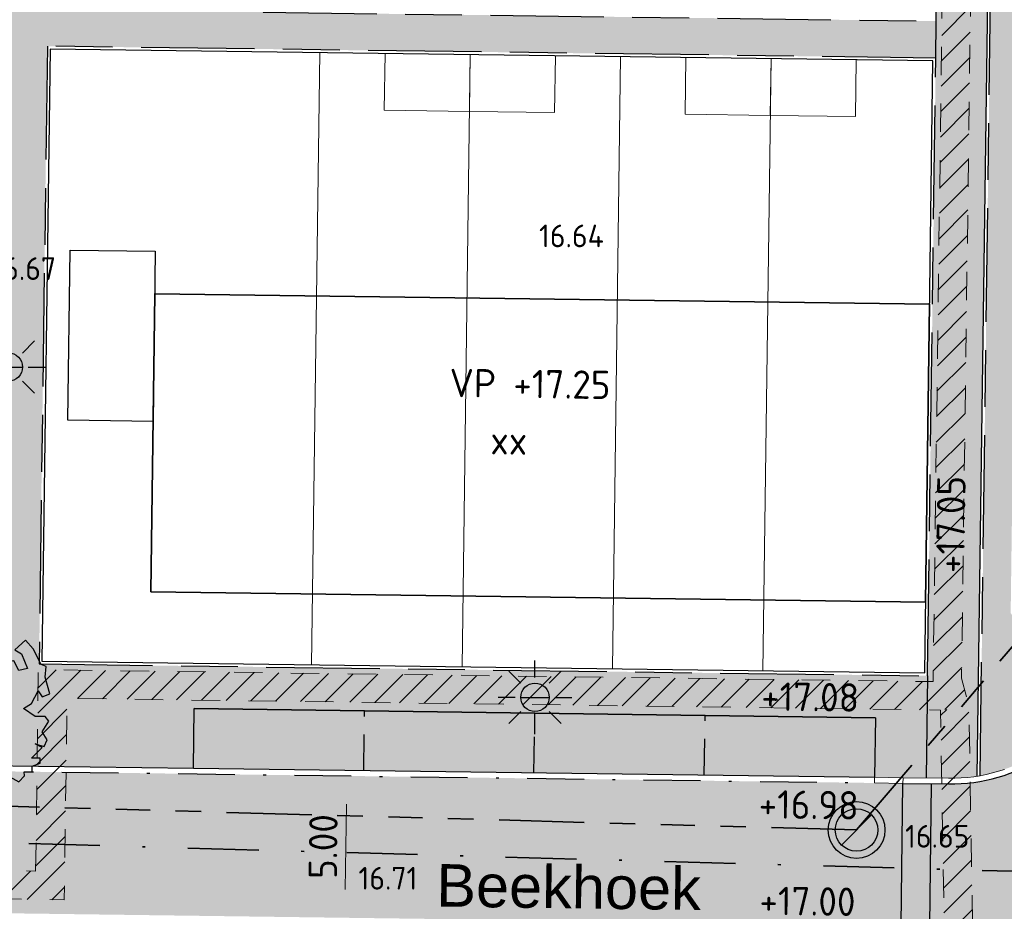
# Model space of a CAD drawing. Header units: metres. Extents: x 174255 to 175175, y 462028 to 462911.
# Tile 71 of 256: x 174561 to 174595, y 462524 to 462555. Entities that reach past the tile are written whole.
import ezdxf
from ezdxf.enums import TextEntityAlignment as Align

# ---------------------------------------------------------------- set-up
doc = ezdxf.new("R2010")
doc.units = ezdxf.units.M
for name, pattern in [('HIDDEN2', [4.7625, 3.175, -1.5875]), ('NLCS-HIDDEN', [4, 2, -2]), ('RI-DRAINAGE', [19.2, 6, -1.8, 1.8, -1.8, 2.4, -1.8, 1.8, -1.8]), ('RI-VWA', [11, 5, -3, 0, -3]), ('VH-GELEIDEBAND_50X200', [8, 4, -2, 0, -2]), ('VH-OPSLUITBAND', [10, 4, -2, 2, -2]), ('VH-OPSLUITBAND_100X200', [16, 8, -2, 4, -2])]:
    doc.linetypes.add(name, pattern=pattern)
doc.layers.get('Defpoints').update_dxf_attribs({"color": 6})
doc.layers.add('-DR-alg-hulplijnen', color=210, linetype='Continuous', plot=False)
for name, color, linetype, lineweight in [('B-ME-AL-PEIL_MAAIVELD-T20', 8, 'Continuous', 20), ('B-WE-KL-TRACE_WENSTRACE-A', 252, 'Continuous', 20), ('B-WE-KL-TRACE_WENSTRACE-G', 252, 'NLCS-HIDDEN', 20), ('B-WE-RI-DRAINAGE_DRAIN_PP_125_G', 252, 'RI-DRAINAGE', 35), ('B-WE-RI-DRAINAGE_PUT_DOORSPUITPUT-PP-S', 252, 'Continuous', 20), ('B-WE-RI-VWA_TRANSPORTLEIDING_PP_250-G', 252, 'RI-VWA', 35), ('N-PV-KG-GRENS_PERCEEL-G', 1, 'Continuous', 20), ('N-PV-KG-GRENS_UITGEEFBAAR-GEBIED-G', 170, 'Continuous', 30), ('N-WE-IE-MEUBILAIR_WEGMEUBILAIR-LICHTMAST-PAALTOP-6.00-S', 5, 'Continuous', 25), ('N-WE-OG-BEBOUWING_BERGING-G', 10, 'Continuous', 20), ('N-WE-OG-BEBOUWING_GARAGE-G', 142, 'Continuous', 25), ('N-WE-OG-BEBOUWING_WONINGBOUW-G', 7, 'Continuous', 35), ('N-WE-OG-BEBOUWING_WONINGBOUW_HUISNUMMER-T20', 7, 'Continuous', 25), ('N-WE-OG-BEBOUWING_WONINGBOUW_VLOERPEIL-T20', 7, 'Continuous', 25), ('N-WE-OG-STRAATNAAM-T30', 7, 'Continuous', 30), ('N-WE-VH-KANTOPSLUITING_ACHTERKANTBAND-G', 50, 'Continuous', 25), ('N-WE-VH-KANTOPSLUITING_GELEIDEBAND_50-200X200-G', 210, 'VH-GELEIDEBAND_50X200', 25), ('N-WE-VH-KANTOPSLUITING_OPSLUITBAND_100X200-G', 152, 'VH-OPSLUITBAND_100X200', 25), ('N-WE-VH-KANTOPSLUITING_OPSLUITBAND_200X200-G', 152, 'VH-OPSLUITBAND', 20), ('N-WE-VH-NAP-T20', 7, 'Continuous', 25), ('N-WE-VH-VERHARDING_BETONSTRAATSTEEN_MARKERINGSSTEEN-G', 50, 'HIDDEN2', 25), ('N-WE-VH-VERHARDING_BETONSTRAATSTEEN_NCB-KLINKER-ANTRACIET-V', 251, 'Continuous', 25), ('N-WE-VH-VERHARDING_DREMPEL_PREFAB_ELEMENT-G', 7, 'Continuous', 25), ('N-WE-VH-VERHARDING_DREMPEL_PREFAB_ELEMENT-V', 41, 'Continuous', 25), ('N-WE-VH-VERHARDING_STRAATBAKSTEEN_DIKFORMAAT_ROOD-KERKWEG-V', 47, 'Continuous', 25), ('N-WE-VH-VERHARDING_STRAATBAKSTEEN_DIKFORMAAT_ROOD-TROTTOIR-V', 33, 'Continuous', 25), ('N-WE-VH-VERHARDING_STRAATBAKSTEEN_DIKFORMAAT_ROOD-WATERPASSEREND-V', 55, 'Continuous', 25), ('N-WE-VH-VERHARDING_TEGEL_300X300X45-V', 253, 'Continuous', 25), ('N-XX-AL-M', 10, 'Continuous', 20)]:
    doc.layers.add(name, color=color, linetype=linetype, lineweight=lineweight)
for name, color, linetype, lineweight, true_color in [('N-WE-GR-BOOM-2E-GROOTTE-S', 7, 'Continuous', 25, 0x00cc00), ('N-WE-GR-GRAS_BERM-NECTAR-ONDER-MAAIMES-V', 7, 'Continuous', 25, 0xd1ffa3), ('N-WE-VH-KANTOPSLUITING_VERLOOPBAND_50-200x200-200x200-G', 150, 'Continuous', 20, 0x007fff)]:
    doc.layers.add(name, color=color, linetype=linetype, lineweight=lineweight, true_color=true_color)
doc.layers.add('N-WE-VH-MATERIAALGRENS-G', color=15, linetype='Continuous')
doc.styles.add('NLCS-ISO-M500-T20', font='NLCS-ISO.ttf', dxfattribs={"height": 1})
doc.styles.add('NLCS-ISO-M500-T30', font='NLCS-ISO.ttf', dxfattribs={"height": 1.5})
doc.dimstyles.new('M500T20', dxfattribs={"dimtxt": 1, "dimasz": 1, "dimexe": 0.5, "dimexo": 1, "dimgap": 0.3, "dimtad": 1, "dimzin": 1, "dimdsep": 46, "dimtxsty": 'NLCS-ISO-M500-T20', "dimcen": 0, "dimclrd": 256, "dimclre": 256, "dimclrt": 256, "dimadec": 0, "dimazin": 0, "dimtfac": 1, "dimtix": 1, "dimtmove": 0, "dimatfit": 3, "dimfxl": 1, "dimfxlon": 1, "dimlwd": -1, "dimlwe": -1, "dimarcsym": 0})

# ---------------------------------------------------------------- blocks, each defined once
blk = doc.blocks.new('*D68')
at = {"layer": 'Defpoints', "color": 0, "transparency": 16777216}
for p in [(174572.028, 462528.354), (174571.961, 462523.354), (174571.961, 462523.354)]:
    blk.add_point(p, dxfattribs=at)
at = {"layer": 'N-XX-AL-M', "transparency": 16777216}
blk.add_line((174572.014, 462527.354), (174571.974, 462524.354), dxfattribs=at)
for points in [[(174571.848, 462527.356), (174572.181, 462527.352), (174572.028, 462528.354)], [(174571.808, 462524.356), (174572.141, 462524.352), (174571.961, 462523.354)]]:
    blk.add_solid(points, dxfattribs=at)
at = {"layer": 'N-XX-AL-M', "transparency": 16777216, "insert": (174571.194, 462525.865), "char_height": 1, "width": 2.75425, "attachment_point": 5, "rotation": 89.2354, "style": 'NLCS-ISO-M500-T20'}
blk.add_mtext('5.00', dxfattribs=at)
blk = doc.blocks.new('SGR-BOOM_2EGROOTTE')
at = {"linetype": 'Continuous', "flags": 128}
blk.add_lwpolyline([(2.215, 2.89), (2.077, 3.234), (1.804, 3.337), (1.596, 3.715), (1.045, 3.852), (0.702, 3.714), (0.91, 3.508), (0.874, 3.13), (0.187, 3.267), (0.289, 3.543), (0.151, 3.852), (-0.124, 3.784), (-0.399, 3.852), (-0.948, 3.817), (-1.224, 3.681), (-1.603, 3.748), (-2.084, 3.37), (-1.74, 3.199), (-1.637, 2.992), (-1.293, 2.82), (-1.637, 2.373), (-2.084, 2.271), (-2.394, 2.544), (-2.151, 2.641), (-2.359, 3.165), (-2.978, 2.82), (-3.288, 2.476), (-3.115, 2.338), (-3.288, 2.064), (-3.633, 1.926), (-3.873, 1.686), (-4.113, 0.997), (-3.186, 0.756), (-3.048, 0.447), (-3.288, 0.241), (-3.7, 0.241), (-3.779, 0.456), (-4.182, 0.309), (-3.906, -0.138), (-4.044, -0.31), (-3.872, -0.447), (-4.01, -0.826), (-3.721, -0.971), (-3.872, -1.273), (-3.633, -1.307), (-3.524, -1.402), (-3.792, -1.73), (-3.219, -2.202), (-3.012, -1.996), (-2.84, -1.617), (-2.978, -1.446), (-2.807, -0.964), (-2.565, -1.102), (-2.289, -1.446), (-2.049, -1.651), (-2.289, -2.305), (-2.807, -2.407), (-3.012, -2.787), (-2.736, -3.096), (-2.325, -3.199), (-2.273, -3.302), (-2.222, -3.405), (-1.911, -3.061), (-1.499, -3.061), (-1.293, -3.199), (-1.395, -3.508), (-1.395, -3.784), (-0.948, -3.888), (-0.501, -3.852), (-0.399, -4.06), (-0.191, -3.818), (0.083, -3.681), (-0.048, -3.289), (0.221, -3.199), (0.634, -3.303), (0.703, -3.784), (0.944, -3.748), (1.183, -3.888), (1.7, -3.475), (1.942, -3.576), (1.906, -3.405), (2.182, -3.267), (1.976, -3.061), (1.735, -2.992), (2.113, -2.649), (2.147, -2.443), (2.594, -2.338), (2.904, -2.511), (3.11, -2.305), (3.096, -2.162), (3.385, -2.161), (3.385, -1.96), (3.661, -1.858), (3.661, -1.686), (3.351, -1.686), (3.73, -1.306), (3.489, -1.17), (3.799, -1.273), (3.902, -1.032), (3.73, -0.756), (3.97, -0.378), (3.832, -0.207), (3.489, -0.207), (3.076, 0.07), (3.351, 0.241), (3.592, 0.688), (3.73, 0.483), (4.003, 0.585), (3.832, 1.17), (3.868, 1.549), (3.694, 1.617), (3.418, 2.167), (3.143, 2.473), (2.77, 2.138), (3.007, 1.996), (3.213, 1.479), (2.904, 1.411), (2.732, 1.754), (2.456, 1.686), (2.181, 1.893), (1.837, 2.064), (2.009, 2.202), (1.906, 2.407), (2.077, 2.614), (2.353, 2.511), (2.594, 2.649)], close=True, dxfattribs=at)
at = {"linetype": 'Continuous'}
blk.add_circle((0, 0), 0.123, dxfattribs=at)
blk = doc.blocks.new('SRI-DRAIN_PUT_DOORSPUIT-SO')
at = {"lineweight": -3}
blk.add_hatch(color=256, dxfattribs=at).paths.add_polyline_path([(1.5, 0, 0.267949), (0.75, 1.299), (-0.75, -1.299, 0.57735)])
blk.add_line((-0.75, -1.299), (0.75, 1.299), dxfattribs=at)
for radius in [2, 1.5]:
    blk.add_circle((0, 0), radius, dxfattribs=at)
blk = doc.blocks.new('lichtmast 5.00 m')
blk.add_hatch(color=256).paths.add_polyline_path([(-0.25, 0, 1), (0.25, 0)])
for p, q in [((0, 0.35), (0, 0.65)), ((-0.247, 0.247), (-0.46, 0.46)), ((0.247, 0.247), (0.46, 0.46)), ((-0.35, 0), (-0.65, 0)), ((-0.25, 0), (0.25, 0)), ((0.35, 0), (0.65, 0)), ((-0.247, -0.247), (-0.46, -0.46)), ((0.247, -0.247), (0.46, -0.46)), ((0, -0.65), (0, -0.35))]:
    blk.add_line(p, q)
blk.add_circle((0, 0), 0.25)

msp = doc.modelspace()

# ---------------------------------------------------------------- hatches: boundary and pattern name
at = {"layer": 'B-WE-KL-TRACE_WENSTRACE-A'}
h = msp.add_hatch(dxfattribs=at)
h.set_pattern_fill('AKL-WENSTRACE', color=256, scale=5, pattern_type=2)
h.set_pattern_definition([(45, (7009.9682, -5333.2802), (-0.44194173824, 0.44194173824), [])])
edge = h.paths.add_edge_path()
edge.add_line((174561.161, 462532.099), (174561.066, 462525))
edge.add_line((174561.066, 462525), (174533.232, 462525.371))
edge.add_line((174533.232, 462525.371), (174531.953, 462540.859))
edge.add_arc((174457.705, 462534.727), 74.501, 4.72127, 10.37403)
edge.add_line((174530.987, 462548.143), (174544.133, 462551.272))
edge.add_line((174544.133, 462551.272), (174535.928, 462585.691))
edge.add_line((174535.928, 462585.691), (174534.956, 462585.457))
edge.add_line((174534.956, 462585.457), (174542.951, 462551.915))
edge.add_line((174542.951, 462551.915), (174532.132, 462549.34))
edge.add_line((174532.132, 462549.34), (174514.69, 462547.899))
edge.add_line((174514.69, 462547.899), (174503.192, 462543.908))
edge.add_line((174503.192, 462543.908), (174492.557, 462565.741))
edge.add_line((174492.557, 462565.741), (174491.642, 462565.335))
edge.add_line((174491.642, 462565.335), (174502.681, 462542.672))
edge.add_line((174502.681, 462542.672), (174514.898, 462546.913))
edge.add_line((174514.898, 462546.913), (174529.973, 462548.158))
edge.add_arc((174457.728, 462534.63), 73.5, 4.72125, 10.60644, ccw=False)
edge.add_line((174530.979, 462540.679), (174532.861, 462517.893))
edge.add_line((174532.861, 462517.893), (174519.703, 462516.807))
edge.add_line((174519.703, 462516.807), (174520.566, 462509.812))
edge.add_line((174520.566, 462509.812), (174521.558, 462509.934))
edge.add_line((174521.558, 462509.934), (174520.823, 462515.896))
edge.add_line((174520.823, 462515.896), (174533.94, 462516.979))
edge.add_line((174533.94, 462516.979), (174533.329, 462524.37))
edge.add_line((174533.329, 462524.37), (174562.077, 462523.986))
edge.add_line((174562.077, 462523.986), (174562.172, 462531.086))
edge.add_line((174562.172, 462531.086), (174592.944, 462530.675))
edge.add_line((174592.944, 462530.675), (174593.942, 462530.812))
edge.add_line((174593.942, 462530.812), (174593.684, 462531.8))
edge.add_line((174593.684, 462531.8), (174594.303, 462578.195))
edge.add_line((174594.303, 462578.195), (174594.713, 462578.943))
edge.add_line((174594.713, 462578.943), (174594.958, 462597.29))
edge.add_line((174594.958, 462597.29), (174594.558, 462597.296))
edge.add_line((174594.558, 462597.296), (174594.878, 462621.217))
edge.add_line((174594.878, 462621.217), (174600.317, 462627.973))
edge.add_arc((174655.763, 462618.202), 56.3, 160.1145, 170.0057, ccw=False)
edge.add_line((174602.82, 462637.352), (174601.879, 462637.692))
edge.add_arc((174655.763, 462618.202), 57.3, 160.11446, 169.74748)
edge.add_line((174599.378, 462628.401), (174593.882, 462621.575))
edge.add_line((174593.882, 462621.575), (174593.559, 462597.309))
edge.add_line((174593.559, 462597.309), (174576.797, 462597.533))
edge.add_line((174576.797, 462597.533), (174576.761, 462594.816))
edge.add_line((174576.761, 462594.816), (174561.864, 462595.015))
edge.add_line((174561.864, 462595.015), (174561.836, 462592.902))
edge.add_line((174561.836, 462592.902), (174520.47, 462583.044))
edge.add_line((174520.47, 462583.044), (174513.374, 462612.81))
edge.add_line((174513.374, 462612.81), (174505.318, 462610.89))
edge.add_arc((174511.414, 462585.313), 26.293, 103.4059, 117.4871)
edge.add_line((174499.278, 462608.638), (174483.08, 462600.211))
edge.add_line((174483.08, 462600.211), (174483.505, 462599.305))
edge.add_line((174483.505, 462599.305), (174499.74, 462607.751))
edge.add_arc((174511.414, 462585.313), 25.293, 103.4059, 117.4871, ccw=False)
edge.add_line((174505.55, 462609.917), (174512.634, 462611.605))
edge.add_line((174512.634, 462611.605), (174519.729, 462581.84))
edge.add_line((174519.729, 462581.84), (174562.825, 462592.11))
edge.add_line((174562.825, 462592.11), (174562.85, 462594.002))
edge.add_line((174562.85, 462594.002), (174577.748, 462593.803))
edge.add_line((174577.748, 462593.803), (174577.784, 462596.519))
edge.add_line((174577.784, 462596.519), (174593.945, 462596.304))
edge.add_line((174593.945, 462596.304), (174593.717, 462579.205))
edge.add_line((174593.717, 462579.205), (174593.307, 462578.457))
edge.add_line((174593.307, 462578.457), (174592.683, 462531.678))
edge.add_line((174592.683, 462531.678), (174561.161, 462532.099))
h = msp.add_hatch(dxfattribs=at)
h.set_pattern_fill('AKL-WENSTRACE', color=256, scale=5, pattern_type=2)
h.set_pattern_definition([(45, (7036.0259, -5459.3132), (-0.44194173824, 0.44194173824), [])])
edge = h.paths.add_edge_path()
edge.add_arc((174871.64, 462346.176), 277.727, 167.491, 170.07837)
edge.add_line((174598.067, 462394.029), (174597.898, 462393.041))
edge.add_arc((174837.854, 462352.47), 243.362, 170.40361, 170.69158)
edge.add_line((174597.697, 462391.834), (174598.701, 462391.777))
edge.add_arc((174850.685, 462350.19), 255.393, 167.54677, 170.62851, ccw=False)
edge.add_line((174601.301, 462405.263), (174631.179, 462402.888))
edge.add_line((174631.179, 462402.888), (174631.179, 462418.506))
edge.add_line((174631.179, 462418.506), (174648.279, 462418.506))
edge.add_line((174648.279, 462418.506), (174648.279, 462426.882))
edge.add_line((174648.279, 462426.882), (174677.479, 462426.882))
edge.add_line((174677.479, 462426.882), (174677.479, 462440.791))
edge.add_line((174677.479, 462440.791), (174695.668, 462440.791))
edge.add_line((174695.668, 462440.791), (174695.668, 462428.302))
edge.add_line((174695.668, 462428.302), (174696.668, 462428.382))
edge.add_line((174696.668, 462428.382), (174696.668, 462450.326))
edge.add_arc((174666.968, 462450.326), 29.7, 360, 370.5157)
edge.add_line((174696.169, 462455.746), (174694.674, 462463.8))
edge.add_line((174694.674, 462463.8), (174693.702, 462463.553))
edge.add_line((174693.702, 462463.553), (174695.186, 462455.564))
edge.add_arc((174666.968, 462450.326), 28.7, 0, 10.5157, ccw=False)
edge.add_line((174695.668, 462450.326), (174695.668, 462441.791))
edge.add_line((174695.668, 462441.791), (174683.568, 462441.791))
edge.add_line((174683.568, 462441.791), (174683.568, 462474.9))
edge.add_line((174683.568, 462474.9), (174632.822, 462474.9))
edge.add_line((174632.822, 462474.9), (174610.403, 462476.683))
edge.add_line((174610.403, 462476.683), (174610.232, 462475.693))
edge.add_line((174610.232, 462475.693), (174632.783, 462473.9))
edge.add_line((174632.783, 462473.9), (174682.568, 462473.9))
edge.add_line((174682.568, 462473.9), (174682.568, 462441.791))
edge.add_line((174682.568, 462441.791), (174676.479, 462441.791))
edge.add_line((174676.479, 462441.791), (174676.479, 462427.882))
edge.add_line((174676.479, 462427.882), (174647.279, 462427.882))
edge.add_line((174647.279, 462427.882), (174647.279, 462419.506))
edge.add_line((174647.279, 462419.506), (174630.179, 462419.506))
edge.add_line((174630.179, 462419.506), (174630.179, 462403.971))
edge.add_line((174630.179, 462403.971), (174602.953, 462406.135))
edge.add_line((174602.953, 462406.135), (174605.015, 462432.069))
edge.add_line((174605.015, 462432.069), (174607.742, 462444.693))
edge.add_line((174607.742, 462444.693), (174610.203, 462475.642))
edge.add_line((174610.203, 462475.642), (174610.391, 462476.684))
edge.add_line((174610.391, 462476.684), (174610.092, 462494.151))
edge.add_line((174610.092, 462494.151), (174594.573, 462493.94))
edge.add_line((174594.573, 462493.94), (174593.942, 462530.808))
edge.add_line((174593.942, 462530.808), (174592.944, 462530.669))
edge.add_line((174592.944, 462530.669), (174593.59, 462492.927))
edge.add_line((174593.59, 462492.927), (174609.109, 462493.137))
edge.add_line((174609.109, 462493.137), (174609.371, 462477.803))
edge.add_line((174609.371, 462477.803), (174606.825, 462445.769))
edge.add_line((174606.825, 462445.769), (174581.035, 462447.819))
edge.add_line((174581.035, 462447.819), (174581.093, 462446.811))
edge.add_line((174581.093, 462446.811), (174606.737, 462444.773))
edge.add_line((174606.737, 462444.773), (174604.058, 462432.376))
edge.add_line((174604.058, 462432.376), (174601.978, 462406.213))
edge.add_line((174601.978, 462406.213), (174600.506, 462406.33))
at = {"layer": 'N-WE-GR-GRAS_BERM-NECTAR-ONDER-MAAIMES-V', "transparency": 33554559}
h = msp.add_hatch(color=256, dxfattribs=at)
h.dxf.hatch_style = 1
edge = h.paths.add_edge_path()
edge.add_line((174595.925, 462584.577), (174595.092, 462584.836))
edge.add_line((174595.092, 462584.836), (174594.339, 462528.363))
edge.add_arc((174593.306, 462534.07), 5.8, 280.2519, 304.3636)
edge.add_line((174596.58, 462529.283), (174596.488, 462532.79))
edge.add_arc((174596.715, 462534.07), 1.3, 179.2355, 259.9659, ccw=False)
edge.add_line((174595.415, 462534.088), (174596.017, 462579.174))
edge.add_arc((174597.317, 462579.157), 1.3, 100.3226, 179.2633, ccw=False)
edge.add_line((174597.084, 462580.436), (174597.13, 462583.909))
edge.add_arc((174593.737, 462579.205), 5.8, 54.1958, 67.8386)
at = {"layer": 'N-WE-VH-VERHARDING_BETONSTRAATSTEEN_NCB-KLINKER-ANTRACIET-V'}
h = msp.add_hatch(color=256, dxfattribs=at)
h.dxf.hatch_style = 1
h.paths.add_polyline_path([(174590.649, 462530.405), (174566.651, 462530.726), (174566.623, 462528.626), (174590.621, 462528.306)])
at = {"layer": 'N-WE-VH-VERHARDING_DREMPEL_PREFAB_ELEMENT-V'}
h = msp.add_hatch(color=256, dxfattribs=at)
h.dxf.hatch_style = 1
h.paths.add_polyline_path([(174592.62, 462528.079), (174591.62, 462528.092), (174591.553, 462523.093), (174592.553, 462523.079)])
at = {"layer": 'N-WE-VH-VERHARDING_STRAATBAKSTEEN_DIKFORMAAT_ROOD-KERKWEG-V'}
h = msp.add_hatch(color=256, dxfattribs=at)
h.dxf.hatch_style = 1
h.paths.add_polyline_path([(174596.586, 462529.046, -0.149012), (174593.226, 462528.071), (174592.62, 462528.079), (174592.553, 462523.079), (174593.677, 462523.064, -0.136607), (174596.766, 462522.16)])
at = {"layer": 'N-WE-VH-VERHARDING_STRAATBAKSTEEN_DIKFORMAAT_ROOD-TROTTOIR-V'}
h = msp.add_hatch(color=256, dxfattribs=at)
h.dxf.hatch_style = 1
h.paths.add_polyline_path([(174567.082, 462558.072), (174544.028, 462552.576), (174542.568, 462552.229), (174541.207, 462551.904), (174537.045, 462550.912, 0.402135), (174536.446, 462549.981, -0.002288), (174536.583, 462549.26), (174543.611, 462550.935), (174544.735, 462550.92), (174549.234, 462550.86), (174549.248, 462551.86), (174555.047, 462551.782), (174555.068, 462553.358), (174559.683, 462554.458), (174561.479, 462554.073), (174592.776, 462553.655), (174592.793, 462554.955), (174569.086, 462555.271)])
h = msp.add_hatch(color=256, dxfattribs=at)
h.dxf.hatch_style = 1
h.paths.add_polyline_path([(174592.485, 462531.881), (174561.188, 462532.299), (174561.479, 462554.073), (174559.683, 462554.458), (174559.34, 462528.723), (174566.623, 462528.626), (174566.651, 462530.726), (174590.649, 462530.405), (174590.621, 462528.306), (174592.435, 462528.281)])
at = {"layer": 'N-WE-VH-VERHARDING_STRAATBAKSTEEN_DIKFORMAAT_ROOD-WATERPASSEREND-V'}
h = msp.add_hatch(color=256, dxfattribs=at)
h.dxf.hatch_style = 1
edge = h.paths.add_edge_path()
edge.add_line((174591.553, 462523.093), (174533.873, 462523.863))
edge.add_line((174533.873, 462523.863), (174532.469, 462540.858))
edge.add_arc((174457.724, 462534.685), 75, 4.72124, 13.40791)
edge.add_line((174530.68, 462552.076), (174524.896, 462576.339))
edge.add_arc((174530.722, 462577.777), 6.001, 127.8409, 193.8684, ccw=False)
edge.add_line((174527.04, 462582.516), (174527.158, 462582.615))
edge.add_line((174527.158, 462582.615), (174528.014, 462583.132))
edge.add_line((174528.014, 462583.132), (174529.33, 462583.614))
edge.add_line((174529.33, 462583.614), (174559.103, 462590.712))
edge.add_arc((174562.581, 462576.12), 15, 89.2358, 103.4079, ccw=False)
edge.add_line((174562.781, 462591.119), (174593.27, 462590.712))
edge.add_line((174593.27, 462590.712), (174593.197, 462585.213))
edge.add_line((174593.197, 462585.213), (174562.77, 462585.619))
edge.add_arc((174562.637, 462575.62), 10, 89.2358, 103.4079)
edge.add_line((174560.318, 462585.347), (174535.955, 462579.539))
edge.add_arc((174537.347, 462573.703), 6, 103.4079, 193.4079)
edge.add_line((174531.51, 462572.312), (174536.61, 462550.918))
edge.add_arc((174537.231, 462550.134), 1, 128.3817, 191.035)
edge.add_arc((174457.728, 462534.63), 80, 4.72124, 11.03497, ccw=False)
edge.add_line((174537.457, 462541.214), (174538.034, 462534.234))
edge.add_arc((174544.013, 462534.728), 6, 184.7212, 269.2354)
edge.add_line((174543.933, 462528.729), (174591.62, 462528.092))
edge.add_line((174591.62, 462528.092), (174591.553, 462523.093))
at = {"layer": 'N-WE-VH-VERHARDING_TEGEL_300X300X45-V'}
h = msp.add_hatch(color=256, dxfattribs=at)
h.dxf.hatch_style = 1
edge = h.paths.add_edge_path()
edge.add_arc((174593.737, 462579.205), 5.8, 77.4968, 89.2358)
edge.add_line((174593.814, 462585.005), (174593.194, 462585.013))
edge.add_line((174593.194, 462585.013), (174593.134, 462580.513))
edge.add_line((174593.134, 462580.513), (174593.106, 462578.413))
edge.add_line((174593.106, 462578.413), (174592.793, 462554.955))
edge.add_line((174592.793, 462554.955), (174592.776, 462553.655))
edge.add_line((174592.776, 462553.655), (174592.485, 462531.881))
edge.add_line((174592.485, 462531.881), (174592.483, 462531.881))
edge.add_line((174592.483, 462531.881), (174592.435, 462528.281))
edge.add_line((174592.435, 462528.281), (174593.229, 462528.271))
edge.add_arc((174593.306, 462534.07), 5.8, 269.2357, 279.2472)
edge.add_line((174594.238, 462528.346), (174594.993, 462584.868))

# ---------------------------------------------------------------- linework, layer by layer
at = {"layer": '-DR-alg-hulplijnen'}
for points in [[(174590.649, 462530.405), (174566.651, 462530.726)], [(174566.623, 462528.626), (174590.621, 462528.306)]]:
    msp.add_lwpolyline(points, dxfattribs=at)
at = {"layer": '-DR-alg-hulplijnen', "flags": 128}
msp.add_lwpolyline([(174591.553, 462523.093), (174591.62, 462528.092)], dxfattribs=at)
at = {"layer": 'B-WE-KL-TRACE_WENSTRACE-G', "ltscale": 0.5, "flags": 128}
msp.add_lwpolyline([(174602.82, 462637.352, 0.043185), (174600.317, 462627.973), (174594.878, 462621.217), (174594.558, 462597.296), (174594.958, 462597.29), (174594.713, 462578.943), (174594.303, 462578.195), (174593.684, 462531.8), (174593.942, 462530.812), (174594.573, 462493.94), (174610.092, 462494.151), (174610.391, 462476.684), (174632.822, 462474.9), (174683.568, 462474.9), (174683.568, 462441.791), (174695.668, 462441.791), (174695.668, 462450.326, 0.045916), (174695.186, 462455.564), (174693.702, 462463.553)], format="xyb", dxfattribs=at)
msp.add_lwpolyline([(174561.066, 462525), (174561.161, 462532.099), (174592.683, 462531.678), (174593.307, 462578.457), (174593.717, 462579.205), (174593.945, 462596.304), (174577.784, 462596.519), (174577.748, 462593.803), (174562.85, 462594.002), (174562.825, 462592.11), (174535.926, 462585.7), (174544.133, 462551.272), (174530.987, 462548.143, -0.02467), (174531.953, 462540.859), (174533.232, 462525.371)], format="xyb", close=True, dxfattribs=at)
msp.add_lwpolyline([(174581.035, 462447.819), (174606.825, 462445.769), (174609.371, 462477.803), (174609.109, 462493.137), (174593.59, 462492.927), (174592.944, 462530.675), (174562.172, 462531.086), (174562.077, 462523.986), (174533.329, 462524.37), (174533.94, 462516.979), (174520.823, 462515.896), (174521.558, 462509.934)], dxfattribs=at)
at = {"layer": 'B-WE-RI-DRAINAGE_DRAIN_PP_125_G', "ltscale": 0.5}
for q in [(174596.08, 462533.62), (174536.682, 462527.941)]:
    msp.add_line((174589.987, 462526.449), q, dxfattribs=at)
at = {"layer": 'B-WE-RI-VWA_TRANSPORTLEIDING_PP_250-G', "ltscale": 0.5}
msp.add_line((174602.512, 462524.797), (174535.476, 462526.679), dxfattribs=at)
at = {"layer": 'N-PV-KG-GRENS_PERCEEL-G'}
for points in [[(174570.788, 462532.27), (174571.076, 462553.844)], [(174576.088, 462532.2), (174576.376, 462553.774)], [(174581.387, 462532.129), (174581.675, 462553.703)], [(174586.687, 462532.058), (174586.975, 462553.632)]]:
    msp.add_lwpolyline(points, dxfattribs=at)
at = {"layer": 'N-PV-KG-GRENS_UITGEEFBAAR-GEBIED-G'}
msp.add_lwpolyline([(174592.387, 462531.983), (174592.675, 462553.557), (174561.577, 462553.971), (174561.29, 462532.397), (174592.387, 462531.982), (174592.387, 462531.983)], dxfattribs=at)
at = {"layer": 'N-WE-OG-BEBOUWING_BERGING-G'}
for points in [[(174576.376, 462553.774), (174576.349, 462551.774), (174573.349, 462551.814), (174573.376, 462553.814), (174579.375, 462553.734)], [(174579.375, 462553.734), (174579.349, 462551.734), (174576.349, 462551.774), (174576.376, 462553.774)]]:
    msp.add_lwpolyline(points, dxfattribs=at)
for points in [[(174586.948, 462551.634), (174583.948, 462551.674), (174583.975, 462553.674), (174586.975, 462553.634)], [(174589.948, 462551.594), (174586.948, 462551.634), (174586.975, 462553.634), (174589.975, 462553.594)]]:
    msp.add_lwpolyline(points, close=True, dxfattribs=at)
at = {"layer": 'N-WE-OG-BEBOUWING_GARAGE-G'}
msp.add_lwpolyline([(174562.203, 462540.886), (174562.283, 462546.886), (174565.283, 462546.846), (174565.203, 462540.846), (174562.203, 462540.886)], dxfattribs=at)
at = {"layer": 'N-WE-OG-BEBOUWING_WONINGBOUW-G'}
msp.add_lwpolyline([(174565.123, 462534.846), (174592.42, 462534.482), (174592.56, 462544.981), (174565.263, 462545.345), (174565.123, 462534.846)], dxfattribs=at)
at = {"layer": 'N-WE-VH-KANTOPSLUITING_ACHTERKANTBAND-G'}
msp.add_line((174594.238, 462528.346), (174594.993, 462584.868), dxfattribs=at)
at = {"layer": 'N-WE-VH-KANTOPSLUITING_ACHTERKANTBAND-G', "ltscale": 0.5}
msp.add_lwpolyline([(174592.387, 462531.983), (174592.675, 462553.557), (174561.577, 462553.971), (174561.29, 462532.397), (174592.387, 462531.982)], close=True, dxfattribs=at)
at = {"layer": 'N-WE-VH-KANTOPSLUITING_ACHTERKANTBAND-G'}
for points in [[(174557.89, 462528.742), (174559.34, 462528.723), (174566.623, 462528.626), (174590.623, 462528.306)], [(174591.62, 462528.092), (174593.226, 462528.071)]]:
    msp.add_lwpolyline(points, dxfattribs=at)
msp.add_arc((174593.306, 462534.07), 6, 269.2354, 303.138, dxfattribs=at)
at = {"layer": 'N-WE-VH-KANTOPSLUITING_GELEIDEBAND_50-200X200-G', "ltscale": 0.5}
msp.add_lwpolyline([(174557.887, 462528.543), (174590.62, 462528.106)], dxfattribs=at)
at = {"layer": 'N-WE-VH-KANTOPSLUITING_OPSLUITBAND_100X200-G', "ltscale": 0.5}
msp.add_line((174594.339, 462528.363), (174595.092, 462584.836), dxfattribs=at)
for points in [[(174592.793, 462554.955), (174593.106, 462578.413), (174563.475, 462578.809), (174569.086, 462555.271)], [(174592.487, 462531.981), (174592.776, 462553.655), (174561.479, 462554.073), (174561.188, 462532.299), (174592.485, 462531.881)]]:
    msp.add_lwpolyline(points, close=True, dxfattribs=at)
at = {"layer": 'N-WE-VH-KANTOPSLUITING_OPSLUITBAND_200X200-G', "ltscale": 0.5}
msp.add_lwpolyline([(174591.622, 462528.292), (174593.229, 462528.271)], dxfattribs=at)
msp.add_arc((174593.306, 462534.07), 5.8, 269.2354, 304.3636, dxfattribs=at)
at = {"layer": 'N-WE-VH-KANTOPSLUITING_VERLOOPBAND_50-200x200-200x200-G'}
msp.add_lwpolyline([(174591.622, 462528.292), (174590.623, 462528.306), (174590.62, 462528.106), (174591.62, 462528.092)], close=True, dxfattribs=at)
at = {"layer": 'N-WE-VH-MATERIAALGRENS-G', "flags": 128}
for points in [[(174592.776, 462553.655), (174592.793, 462554.955)], [(174592.483, 462531.881), (174592.435, 462528.281)]]:
    msp.add_lwpolyline(points, dxfattribs=at)
at = {"layer": 'N-WE-VH-MATERIAALGRENS-G'}
msp.add_lwpolyline([(174566.623, 462528.626), (174566.651, 462530.726), (174590.649, 462530.405), (174590.621, 462528.306)], dxfattribs=at)
at = {"layer": 'N-WE-VH-VERHARDING_BETONSTRAATSTEEN_MARKERINGSSTEEN-G', "ltscale": 0.4}
for p, q in [((174572.623, 462528.546), (174572.651, 462530.646)), ((174578.622, 462528.466), (174578.65, 462530.566)), ((174584.622, 462528.386), (174584.65, 462530.486))]:
    msp.add_line(p, q, dxfattribs=at)
at = {"layer": 'N-WE-VH-VERHARDING_DREMPEL_PREFAB_ELEMENT-G', "flags": 128}
msp.add_lwpolyline([(174591.553, 462523.093), (174591.62, 462528.092), (174592.62, 462528.079), (174592.553, 462523.079)], close=True, dxfattribs=at)

# ---------------------------------------------------------------- block references
at = {"layer": 'B-WE-RI-DRAINAGE_PUT_DOORSPUITPUT-PP-S', "xscale": 0.5, "yscale": 0.5, "zscale": 0.5, "rotation": 344.9920256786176}
msp.add_blockref('SRI-DRAIN_PUT_DOORSPUIT-SO', (174589.987, 462526.449), dxfattribs=at)
at = {"layer": 'N-WE-GR-BOOM-2E-GROOTTE-S'}
msp.add_blockref('SGR-BOOM_2EGROOTTE', (174557.565, 462530.66), dxfattribs=at)
at = {"layer": 'N-WE-IE-MEUBILAIR_WEGMEUBILAIR-LICHTMAST-PAALTOP-6.00-S', "xscale": 2, "yscale": 2, "zscale": 2}
for p in [(174560.106, 462542.764), (174578.658, 462531.123)]:
    msp.add_blockref('lichtmast 5.00 m', p, dxfattribs=at)

# ---------------------------------------------------------------- texts
at = {"layer": 'B-ME-AL-PEIL_MAAIVELD-T20', "style": 'NLCS-ISO-M500-T20'}
for s, p in [('16.64', (174578.799, 462546.985)), ('16.67', (174559.54, 462545.833)), ('16.65', (174591.694, 462525.826)), ('16.71', (174572.439, 462524.348))]:
    msp.add_text(s, height=0.8, dxfattribs=at).set_placement(p)
at = {"layer": 'N-WE-OG-BEBOUWING_WONINGBOUW_HUISNUMMER-T20', "style": 'NLCS-ISO-M500-T20'}
msp.add_text('xx', height=1, rotation=359.2381, dxfattribs=at).set_placement((174577.729, 462539.679), align=Align.CENTER)
at = {"layer": 'N-WE-OG-BEBOUWING_WONINGBOUW_VLOERPEIL-T20', "style": 'NLCS-ISO-M500-T20'}
msp.add_text('VP +17.25', height=1, rotation=359.2381, dxfattribs=at).set_placement((174578.474, 462541.669), align=Align.CENTER)
at = {"layer": 'N-WE-OG-STRAATNAAM-T30', "insert": (174575.174, 462523.729), "char_height": 1.5, "width": 11.32468, "attachment_point": 7, "rotation": 359.24, "style": 'NLCS-ISO-M500-T30'}
msp.add_mtext('{\\fArial|b0|i0|c0|p34;Beekhoek}', dxfattribs=at)
at = {"layer": 'N-WE-VH-NAP-T20', "style": 'NLCS-ISO-M500-T20'}
for s, rotation, p in [('+17.05', 89.24, (174592.807, 462537.224)), ('+17.08', 359.24, (174588.359, 462531.636)), ('+16.98', 359.24, (174588.308, 462527.836))]:
    msp.add_text(s, height=1, rotation=rotation, dxfattribs=at).set_placement(p, align=Align.TOP_CENTER)
msp.add_text('+17.00', height=1, rotation=359.24, dxfattribs=at).set_placement((174588.25, 462523.437), align=Align.CENTER)

# ---------------------------------------------------------------- dimensions: what is measured, and where the dimension line sits
at = {"layer": 'N-XX-AL-M'}
dim = msp.add_linear_dim(base=(174571.961, 462523.354), p1=(174572.028, 462528.354), p2=(174571.961, 462523.354), angle=89.2354, dimstyle='M500T20', override={"dimse1": 1, "dimse2": 1, "dimsd1": 0, "dimsd2": 0}, dxfattribs=at)
dim.commit()
dim.dimension.update_dxf_attribs({"geometry": '*D68', "text_midpoint": (174571.194, 462525.865)})

doc.saveas('drawing.dxf')
